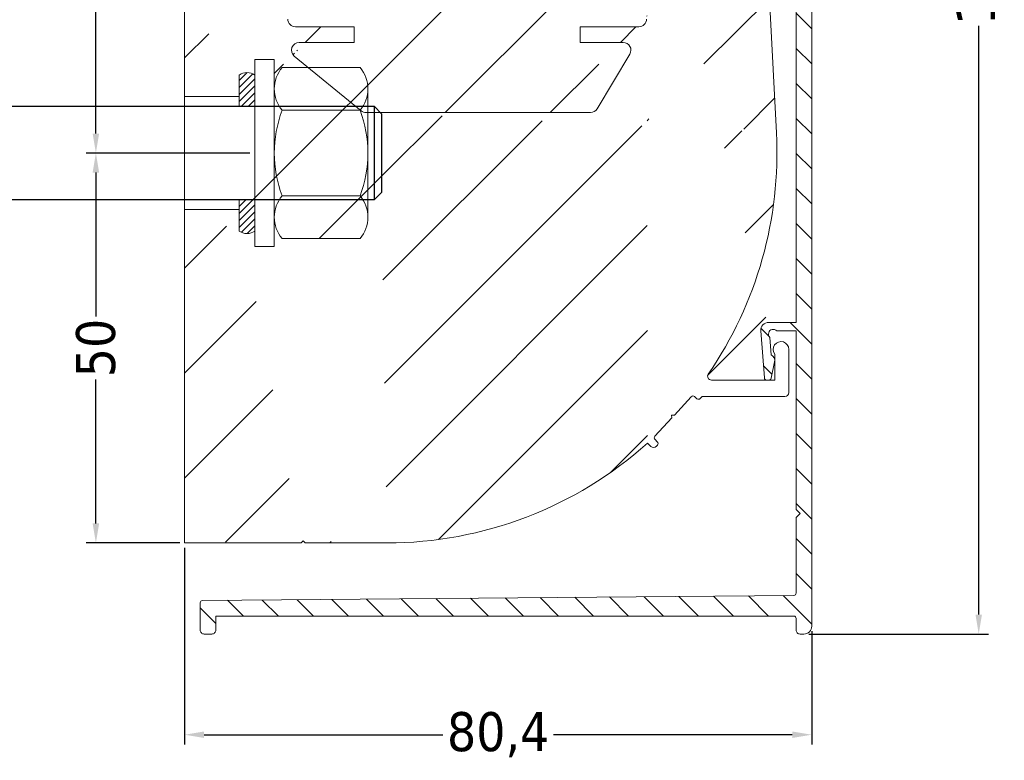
# Model space of a CAD drawing. Header units: millimetres. Extents: x -1261 to 4940, y 2360 to 10359.
import ezdxf

# ---------------------------------------------------------------- set-up
doc = ezdxf.new("R2010")
doc.units = ezdxf.units.MM
doc.layers.get('0').update_dxf_attribs({"lineweight": 13})
for name, color, linetype, lineweight in [('CARTER ESTERNO NINFA 166', 8, 'Continuous', 9), ('FISSAGGIO M12', 213, 'Continuous', 9), ('GUARNIZIONI', 7, 'Continuous', 9), ('PROFILO NINFA 166', 8, 'Continuous', 9), ('QUOTE', 5, 'Continuous', 9)]:
    doc.layers.add(name, color=color, linetype=linetype, lineweight=lineweight)
doc.styles.get("Standard").update_dxf_attribs({"font": 'TAHOMA.TTF'})
doc.dimstyles.new('Annotativa millimetri', dxfattribs={"dimscale": 0, "dimtxt": 5, "dimasz": 2.5, "dimexe": 1.25, "dimexo": 0.625, "dimtad": 1, "dimtoh": 1, "dimdec": 1, "dimtxsty": 'Standard', "dimcen": 2.5, "dimclrd": 5, "dimclre": 5, "dimclrt": 7, "dimadec": 0, "dimazin": 0, "dimtfac": 1, "dimtdec": 1, "dimtmove": 0, "dimatfit": 3, "dimfxl": 0, "dimarcsym": 0})

# ---------------------------------------------------------------- blocks, each defined once
blk = doc.blocks.new('*D513')
at = {"layer": 'Defpoints', "color": 0}
for p in [(-1035.700522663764, 10128.41037249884), (-1033.726832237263, 9955.347995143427), (-1011.314270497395, 9955.347995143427)]:
    blk.add_point(p, dxfattribs=at)
at = {"layer": 'QUOTE', "color": 5, "lineweight": -2}
for p, q in [((-1035.075522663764, 10128.41037249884), (-1010.064270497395, 10128.41037249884)), ((-1011.314270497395, 10125.91037249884), (-1011.314270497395, 10050.39418382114)), ((-1011.314270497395, 9957.847995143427), (-1011.314270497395, 10033.36418382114)), ((-1033.101832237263, 9955.347995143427), (-1010.064270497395, 9955.347995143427))]:
    blk.add_line(p, q, dxfattribs=at)
at = {"layer": 'QUOTE', "color": 5}
for points in [[(-1010.897603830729, 10125.91037249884), (-1011.730937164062, 10125.91037249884), (-1011.314270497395, 10128.41037249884)], [(-1011.730937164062, 9957.847995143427), (-1010.897603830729, 9957.847995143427), (-1011.314270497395, 9955.347995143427)]]:
    blk.add_solid(points, dxfattribs=at)
at = {"layer": 'QUOTE', "color": 7, "insert": (-1011.314270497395, 10041.87918382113), "char_height": 5, "attachment_point": 5, "rotation": 90}
blk.add_mtext('173,1', dxfattribs=at)
blk = doc.blocks.new('*D515')
at = {"layer": 'Defpoints', "color": 0}
for p in [(-1110.139784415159, 10128.5572832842), (-1124.515922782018, 10017.03135873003), (-1106.139995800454, 10017.03135873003)]:
    blk.add_point(p, dxfattribs=at)
at = {"layer": 'QUOTE', "color": 5, "lineweight": -2}
for p, q in [((-1110.764784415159, 10128.5572832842), (-1125.765922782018, 10128.5572832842)), ((-1124.515922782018, 10126.0572832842), (-1124.515922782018, 10064.16058279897)), ((-1124.515922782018, 10019.53135873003), (-1124.515922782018, 10046.93058279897)), ((-1106.764995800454, 10017.03135873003), (-1125.765922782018, 10017.03135873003))]:
    blk.add_line(p, q, dxfattribs=at)
at = {"layer": 'QUOTE', "color": 5}
for points in [[(-1124.099256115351, 10126.0572832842), (-1124.932589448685, 10126.0572832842), (-1124.515922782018, 10128.5572832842)], [(-1124.932589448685, 10019.53135873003), (-1124.099256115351, 10019.53135873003), (-1124.515922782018, 10017.03135873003)]]:
    blk.add_solid(points, dxfattribs=at)
at = {"layer": 'QUOTE', "color": 7, "insert": (-1124.515922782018, 10055.54558279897), "char_height": 5, "attachment_point": 5, "rotation": 90}
blk.add_mtext('111,5', dxfattribs=at)
blk = doc.blocks.new('*D518')
at = {"layer": 'Defpoints', "color": 0}
for p in [(-1113.139784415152, 9967.031484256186), (-1032.726832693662, 9956.347994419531), (-1032.726832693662, 9942.435456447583)]:
    blk.add_point(p, dxfattribs=at)
at = {"layer": 'QUOTE', "color": 5, "lineweight": -2}
for p, q in [((-1113.139784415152, 9966.406484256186), (-1113.139784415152, 9941.185456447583)), ((-1032.726832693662, 9955.722994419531), (-1032.726832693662, 9941.185456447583)), ((-1110.639784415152, 9942.435456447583), (-1080.020808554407, 9942.435456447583)), ((-1035.226832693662, 9942.435456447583), (-1065.845808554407, 9942.435456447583))]:
    blk.add_line(p, q, dxfattribs=at)
at = {"layer": 'QUOTE', "color": 5}
for points in [[(-1110.639784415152, 9942.85212311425), (-1110.639784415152, 9942.018789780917), (-1113.139784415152, 9942.435456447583)], [(-1035.226832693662, 9942.018789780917), (-1035.226832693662, 9942.85212311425), (-1032.726832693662, 9942.435456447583)]]:
    blk.add_solid(points, dxfattribs=at)
at = {"layer": 'QUOTE', "color": 7, "insert": (-1072.933308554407, 9942.435456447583), "char_height": 5, "attachment_point": 5}
blk.add_mtext('80,4', dxfattribs=at)
blk = doc.blocks.new('*D519')
at = {"layer": 'Defpoints', "color": 0}
for p in [(-1104.139995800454, 10017.03148425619), (-1124.515922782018, 9967.031484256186), (-1113.139784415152, 9967.031484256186)]:
    blk.add_point(p, dxfattribs=at)
at = {"layer": 'QUOTE', "color": 5, "lineweight": -2}
for p, q in [((-1104.764995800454, 10017.03148425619), (-1125.765922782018, 10017.03148425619)), ((-1124.515922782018, 10014.53148425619), (-1124.515922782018, 9996.063984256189)), ((-1124.515922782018, 9969.531484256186), (-1124.515922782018, 9987.998984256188)), ((-1113.764784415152, 9967.031484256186), (-1125.765922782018, 9967.031484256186))]:
    blk.add_line(p, q, dxfattribs=at)
at = {"layer": 'QUOTE', "color": 5}
for points in [[(-1124.099256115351, 10014.53148425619), (-1124.932589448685, 10014.53148425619), (-1124.515922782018, 10017.03148425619)], [(-1124.932589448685, 9969.531484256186), (-1124.099256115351, 9969.531484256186), (-1124.515922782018, 9967.031484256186)]]:
    blk.add_solid(points, dxfattribs=at)
at = {"layer": 'QUOTE', "color": 7, "insert": (-1124.515922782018, 9992.031484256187), "char_height": 5, "attachment_point": 5, "rotation": 90}
blk.add_mtext('50', dxfattribs=at)

msp = doc.modelspace()

# ---------------------------------------------------------------- hatches: boundary and pattern name
h = msp.add_hatch()
h.set_pattern_fill('ANSI31', color=256, scale=0.2, style=0)
h.set_pattern_definition([(45, (-738.4952599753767, 11575.7889650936), (-0.4490128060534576, 0.4490128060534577), [])])
edge = h.paths.add_edge_path()
edge.add_line((-1106.139995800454, 10024.28148425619), (-1106.139995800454, 10023.03135872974))
edge.add_line((-1106.139995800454, 10023.03135872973), (-1104.139995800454, 10023.03135872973))
edge.add_line((-1104.139995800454, 10023.03135872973), (-1104.139995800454, 10027.03135872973))
edge.add_arc((-1105.139995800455, 10025.6699549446), 1.689206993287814, 53.70138050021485, 126.2986194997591)
edge.add_line((-1106.139995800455, 10027.03135872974), (-1106.139995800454, 10024.28148425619))
edge.add_line((-1106.139995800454, 10009.78148425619), (-1106.139995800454, 10011.03135872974))
edge.add_line((-1106.139995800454, 10011.03135872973), (-1104.139995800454, 10011.03135872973))
edge.add_line((-1104.139995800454, 10011.03135872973), (-1104.139995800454, 10007.03135872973))
edge.add_arc((-1105.139995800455, 10008.39276251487), 1.689206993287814, 233.7013805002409, 306.2986194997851, ccw=False)
edge.add_line((-1106.139995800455, 10007.03135872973), (-1106.139995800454, 10009.78148425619))
at = {"layer": 'CARTER ESTERNO NINFA 166'}
h = msp.add_hatch(dxfattribs=at)
h.set_pattern_fill('ANSI31', color=256, angle=90, style=0)
h.set_pattern_definition([(135, (-1339.503130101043, 10335.23045060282), (-2.245064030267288, -2.245064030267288), [])])
edge = h.paths.add_edge_path()
edge.add_line((-1111.139783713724, 9959.346234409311), (-1111.139783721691, 9955.847994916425))
edge.add_arc((-1110.639783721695, 9955.847994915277), 0.4999999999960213, 179.9999998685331, 270.0000261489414)
edge.add_line((-1110.639783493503, 9955.34799491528), (-1109.639895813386, 9955.347995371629))
edge.add_arc((-1109.639895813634, 9955.84799332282), 0.4999979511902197, 270.0000000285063, 360.0002267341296)
edge.add_line((-1109.139897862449, 9955.84799530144), (-1109.13989785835, 9957.647969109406))
edge.add_line((-1109.13989785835, 9957.647969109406), (-1035.026719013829, 9957.647994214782))
edge.add_arc((-1035.026718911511, 9957.34799421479), 0.2999999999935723, -5.708784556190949e-10, 90.00001954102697, ccw=False)
edge.add_line((-1034.726718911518, 9957.347994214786), (-1034.726718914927, 9955.847994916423))
edge.add_arc((-1034.226718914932, 9955.847994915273), 0.4999999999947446, 179.9999998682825, 270.0000261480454)
edge.add_line((-1034.226718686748, 9955.347994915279), (-1033.726832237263, 9955.347995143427))
edge.add_arc((-1033.726832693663, 9956.34799514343), 1.000000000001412, 270.000026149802, 359.9999585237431)
edge.add_line((-1032.726832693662, 9956.347994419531), (-1032.726710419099, 10125.41048463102))
edge.add_arc((-1035.726710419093, 10125.41048680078), 2.999999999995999, 359.9999585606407, 449.4998443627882)
edge.add_line((-1035.700522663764, 10128.41037249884), (-1052.538827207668, 10128.55736389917))
edge.add_arc((-1052.538827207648, 10128.05736389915), 0.500000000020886, 90.00000000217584, 180.0000322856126)
edge.add_line((-1053.03882720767, 10128.05736361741), (-1053.038826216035, 10126.29692921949))
edge.add_arc((-1052.688827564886, 10126.29692939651), 0.349998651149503, 180.0000289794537, 269.9999710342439)
edge.add_line((-1052.688827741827, 10125.94693074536), (-1052.438829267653, 10125.94693074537))
edge.add_arc((-1052.438829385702, 10126.04693086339), 0.1000001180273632, 270.0000676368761, 359.9999324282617)
edge.add_line((-1052.338829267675, 10126.04693074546), (-1052.338829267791, 10126.84638822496))
edge.add_arc((-1051.988829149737, 10126.8463881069), 0.3500001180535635, 90.00001929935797, 179.9999806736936, ccw=False)
edge.add_line((-1051.988829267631, 10127.19638822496), (-1051.188814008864, 10127.19638822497))
edge.add_arc((-1051.18881418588, 10126.84638804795), 0.3500001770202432, 2.8964977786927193e-05, 89.99997102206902, ccw=False)
edge.add_line((-1050.83881400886, 10126.84638822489), (-1050.838814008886, 10122.04638822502))
edge.add_arc((-1051.18881406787, 10122.04638828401), 0.3500000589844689, 270.0000096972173, 359.99999034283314, ccw=False)
edge.add_line((-1051.188814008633, 10121.69638822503), (-1051.988829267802, 10121.69638822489))
edge.add_arc((-1051.988829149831, 10122.04638834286), 0.3500001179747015, 180.0000192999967, 269.99998068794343, ccw=False)
edge.add_line((-1052.338829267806, 10122.04638822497), (-1052.338829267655, 10122.84584570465))
edge.add_arc((-1052.438829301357, 10122.84584567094), 0.1000000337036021, 1.931364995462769e-05, 89.99998068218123)
edge.add_line((-1052.438829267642, 10122.94584570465), (-1052.688827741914, 10122.94584570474))
edge.add_arc((-1052.688827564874, 10122.5958470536), 0.3499986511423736, 90.00002898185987, 179.9999710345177)
edge.add_line((-1053.038826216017, 10122.59584723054), (-1053.038827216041, 10120.9963882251))
edge.add_arc((-1052.538827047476, 10120.99638839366), 0.5000001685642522, 180.0000193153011, 269.9999806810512)
edge.add_line((-1052.538827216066, 10120.4963882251), (-1050.138814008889, 10120.49638822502))
edge.add_arc((-1050.138814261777, 10120.99638847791), 0.5000002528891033, 270.0000289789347, 359.9999710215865)
edge.add_line((-1049.638814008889, 10120.99638822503), (-1049.638814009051, 10126.53197965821))
edge.add_line((-1049.638814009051, 10126.53197965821), (-1043.953198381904, 10126.48234505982))
edge.add_line((-1043.953198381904, 10126.48234505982), (-1043.751610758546, 10126.68059285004))
edge.add_line((-1043.751610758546, 10126.68059285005), (-1043.553364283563, 10126.47885456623))
edge.add_line((-1043.553364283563, 10126.47885456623), (-1041.80343096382, 10126.46357790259))
edge.add_line((-1041.80343096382, 10126.46357790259), (-1041.500823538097, 10126.76094761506))
edge.add_line((-1041.500823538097, 10126.76094761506), (-1041.203255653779, 10126.45833845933))
edge.add_line((-1041.203255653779, 10126.45833845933), (-1035.71798123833, 10126.4104528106))
edge.add_arc((-1035.726710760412, 10125.41049091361), 0.9999999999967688, -5.517268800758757e-05, 89.49982887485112, ccw=False)
edge.add_line((-1034.726710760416, 10125.41048995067), (-1034.72675715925, 10077.23430320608))
edge.add_line((-1034.72675715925, 10077.23430320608), (-1038.254962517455, 10077.23430320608))
edge.add_arc((-1038.254962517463, 10076.23430320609), 0.9999999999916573, 89.99999999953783, 184.240576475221)
edge.add_line((-1039.252224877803, 10076.16035873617), (-1038.803763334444, 10070.11211986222))
edge.add_arc((-1038.504584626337, 10070.13430320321), 0.3000000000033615, 184.2405764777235, 269.999999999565)
edge.add_line((-1038.504584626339, 10069.83430320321), (-1038.226103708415, 10069.83430320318))
edge.add_arc((-1038.226103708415, 10070.13430320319), 0.3000000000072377, 269.9999999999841, 347.9315199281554)
edge.add_line((-1037.932734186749, 10070.07157901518), (-1037.484400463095, 10072.16849653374))
edge.add_arc((-1038.266719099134, 10072.33576144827), 0.799999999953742, 347.9314896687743, 424.2405764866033)
edge.add_line((-1037.919044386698, 10073.05626286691), (-1038.086149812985, 10075.30995340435))
edge.add_arc((-1037.67049327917, 10075.74266102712), 0.6000052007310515, 40.747848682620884, 226.1514205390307, ccw=False)
edge.add_line((-1037.215935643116, 10076.13430320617), (-1034.726718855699, 10076.13430320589))
edge.add_line((-1034.726718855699, 10076.13430320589), (-1034.726727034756, 9995.310641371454))
edge.add_line((-1034.726727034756, 9995.310641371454), (-1038.254962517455, 9995.310641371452))
edge.add_arc((-1038.254962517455, 9994.310641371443), 1.000000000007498, 89.99999999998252, 184.2405764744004)
edge.add_line((-1039.252224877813, 9994.236696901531), (-1038.803763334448, 9988.188458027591))
edge.add_arc((-1038.504584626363, 9988.210641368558), 0.2999999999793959, 184.240576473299, 270.0000000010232)
edge.add_line((-1038.504584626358, 9987.910641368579), (-1038.226103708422, 9987.910641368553))
edge.add_arc((-1038.226103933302, 9988.210641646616), 0.3000002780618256, 270.0000429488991, 347.9314769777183)
edge.add_line((-1037.932734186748, 9988.147917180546), (-1037.484400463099, 9990.244834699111))
edge.add_arc((-1038.266719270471, 9990.412099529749), 0.8000001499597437, 347.9314981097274, 424.2405680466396)
edge.add_line((-1037.919044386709, 9991.13260103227), (-1038.086149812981, 9993.386291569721))
edge.add_arc((-1037.670493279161, 9993.818999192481), 0.6000052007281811, 40.74784868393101, 226.1514205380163, ccw=False)
edge.add_line((-1037.215935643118, 9994.210641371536), (-1034.726719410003, 9994.21064137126))
edge.add_line((-1034.726719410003, 9994.210641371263), (-1034.726721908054, 9971.30351571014))
edge.add_line((-1034.726721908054, 9971.30351571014), (-1034.226722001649, 9970.803515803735))
edge.add_line((-1034.226722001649, 9970.803515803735), (-1034.726721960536, 9970.303515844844))
edge.add_line((-1034.726721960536, 9970.303515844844), (-1034.726722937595, 9960.603504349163))
edge.add_arc((-1035.026722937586, 9960.603504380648), 0.2999999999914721, 270.4999999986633, 359.9999939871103, ccw=False)
edge.add_line((-1035.024104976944, 9960.303515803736), (-1110.842401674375, 9959.64622298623))
edge.add_arc((-1110.839783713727, 9959.346234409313), 0.2999999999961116, 90.499999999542, 180.0000000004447)
at = {"layer": 'PROFILO NINFA 166'}
h = msp.add_hatch(dxfattribs=at)
h.set_pattern_fill('ANSI31', color=256, scale=3, style=0)
h.set_pattern_definition([(45, (-738.4952599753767, 11575.7889650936), (-6.735192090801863, 6.735192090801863), [])])
edge = h.paths.add_edge_path()
edge.add_line((-1110.939784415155, 10113.50308980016), (-1113.139784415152, 10113.50308980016))
edge.add_line((-1110.939784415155, 10118.34390394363), (-1110.939784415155, 10113.50308980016))
edge.add_line((-1110.944342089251, 10118.39599839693), (-1110.939784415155, 10118.34390394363))
edge.add_line((-1111.052929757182, 10119.01182966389), (-1110.944342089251, 10118.39599839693))
edge.add_line((-1111.055984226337, 10119.09391850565), (-1111.052929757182, 10119.01182966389))
edge.add_line((-1110.955440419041, 10120.09998349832), (-1111.055984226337, 10119.09391850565))
edge.add_arc((-1110.65692742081, 10120.07015080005), 0.2999999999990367, 89.99999999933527, 174.2929418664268)
edge.add_line((-1102.397587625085, 10120.37015080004), (-1110.656927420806, 10120.37015080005))
edge.add_arc((-1102.397587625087, 10120.07015080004), 0.3000000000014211, 5.707058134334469, 89.99999999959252)
edge.add_line((-1101.998530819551, 10119.09391850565), (-1102.099074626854, 10120.09998349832))
edge.add_line((-1102.001585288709, 10119.01182966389), (-1101.998530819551, 10119.09391850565))
edge.add_line((-1102.110172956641, 10118.39599839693), (-1102.001585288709, 10119.01182966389))
edge.add_line((-1102.114730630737, 10118.3439039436), (-1102.110172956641, 10118.39599839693))
edge.add_line((-1102.114730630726, 10113.50308980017), (-1102.114730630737, 10118.3439039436))
edge.add_line((-1099.914730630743, 10113.50308980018), (-1102.114730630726, 10113.50308980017))
edge.add_line((-1091.412946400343, 10031.21863052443), (-1091.412946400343, 10033.21863052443))
edge.add_line((-1106.139995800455, 10027.03135872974), (-1106.139995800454, 10024.28148425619))
edge.add_arc((-1105.139995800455, 10025.6699549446), 1.689206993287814, 53.70138050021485, 126.2986194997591)
edge.add_line((-1104.139995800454, 10027.03135872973), (-1104.139995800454, 10029.03148425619))
edge.add_line((-1104.139995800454, 10029.03148425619), (-1101.639995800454, 10029.03148425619))
edge.add_line((-1101.639995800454, 10029.03148425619), (-1101.639995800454, 10025.25860395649))
edge.add_arc((-1097.379579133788, 10025.25860006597), 4.260416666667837, 139.9320129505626, 179.9999476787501)
edge.add_line((-1097.301710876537, 10028.00101384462), (-1100.639995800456, 10028.00101384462))
edge.add_line((-1097.301710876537, 10028.00101384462), (-1099.069754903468, 10029.44387482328))
edge.add_line((-1098.913016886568, 10058.17045671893), (-1099.913032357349, 10058.67046439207))
edge.add_line((-1098.913016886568, 10057.67045671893), (-1098.913016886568, 10058.17045671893))
edge.add_line((-1099.913015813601, 10057.67046636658), (-1098.913016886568, 10057.67045671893))
edge.add_line((-1099.912946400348, 10034.21862762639), (-1099.913015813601, 10057.67046636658))
edge.add_arc((-1098.912946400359, 10034.21863052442), 0.9999999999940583, 180.0001660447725, 270.0000000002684)
edge.add_arc((-1098.437494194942, 10030.21863052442), 1.000000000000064, 90.00000000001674, 230.7828888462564)
edge.add_line((-1106.139995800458, 10024.28148425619), (-1113.139784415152, 10024.28148425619))
edge.add_line((-1091.412946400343, 10033.21863052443), (-1098.912946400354, 10033.21863052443))
edge.add_line((-1098.437494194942, 10031.21863052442), (-1091.412946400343, 10031.21863052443))
edge.add_line((-1113.139784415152, 10113.50308980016), (-1113.139784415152, 10024.28148425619))
edge.add_line((-1099.913032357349, 10058.67046439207), (-1099.914730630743, 10113.50308980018))
h = msp.add_hatch(dxfattribs=at)
h.set_pattern_fill('ANSI31', color=256, scale=3, style=0)
h.set_pattern_definition([(45, (-738.4952599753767, 11575.7889650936), (-6.735192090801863, 6.735192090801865), [])])
edge = h.paths.add_edge_path()
edge.add_line((-1040.830643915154, 10117.81469178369), (-1044.580643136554, 10117.8146927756))
edge.add_line((-1040.830643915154, 10088.03359929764), (-1040.830643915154, 10117.81469178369))
edge.add_line((-1040.829961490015, 10088.0074849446), (-1040.830643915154, 10088.03359929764))
edge.add_line((-1039.879502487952, 10069.83430320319), (-1040.829961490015, 10088.0074849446))
edge.add_line((-1037.466719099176, 10069.83430320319), (-1039.879502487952, 10069.83430320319))
edge.add_line((-1037.466719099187, 10073.17401720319), (-1037.466719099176, 10069.83430320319))
edge.add_arc((-1036.66671909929, 10073.7740172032), 0.9999999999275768, 359.9999999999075, 576.8698976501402)
edge.add_line((-1035.66671907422, 10068.23150859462), (-1035.666719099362, 10073.7740172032))
edge.add_arc((-1036.166719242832, 10068.23150876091), 0.500000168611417, 270.0000193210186, 359.9999809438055)
edge.add_line((-1039.769526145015, 10067.73150859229), (-1036.166719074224, 10067.7315085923))
edge.add_arc((-1053.413020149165, 10117.31469605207), 0.4999999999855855, 89.99997755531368, 179.999985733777)
edge.add_line((-1049.330643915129, 10117.81469351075), (-1053.413019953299, 10117.81469605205))
edge.add_line((-1049.330643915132, 10118.31469308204), (-1049.330643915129, 10117.81469351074))
edge.add_arc((-1048.830643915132, 10118.31469308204), 0.5000000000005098, 90.00000000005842, 179.9999999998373)
edge.add_line((-1048.330643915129, 10118.81469308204), (-1048.830643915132, 10118.81469308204))
edge.add_line((-1048.330643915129, 10117.81469376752), (-1048.330643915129, 10118.81469308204))
edge.add_line((-1045.080644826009, 10117.81469290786), (-1048.330643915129, 10117.81469376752))
edge.add_line((-1044.830643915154, 10117.564691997), (-1045.080644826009, 10117.81469290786))
edge.add_line((-1044.580643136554, 10117.8146927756), (-1044.830643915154, 10117.564691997))
edge.add_arc((-1061.107171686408, 10023.21863176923), 1.00000124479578, 270.0000403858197, 329.0411553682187)
edge.add_line((-1056.050456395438, 10029.70420888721), (-1060.249633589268, 10022.70420888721))
edge.add_arc((-1056.907993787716, 10030.21863052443), 0.9999999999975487, 329.0411957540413, 450.0000000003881)
edge.add_line((-1062.426557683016, 10031.21863052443), (-1056.907993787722, 10031.21863052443))
edge.add_line((-1062.426557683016, 10033.21863052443), (-1062.426557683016, 10031.21863052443))
edge.add_line((-1054.913041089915, 10033.21863052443), (-1062.426557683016, 10033.21863052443))
edge.add_arc((-1054.91304108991, 10034.21863052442), 0.9999999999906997, 269.9999999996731, 359.9999833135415)
edge.add_line((-1053.913034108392, 10057.67045671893), (-1053.913041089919, 10034.21863023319))
edge.add_line((-1054.913033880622, 10057.67045671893), (-1053.913034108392, 10057.67045671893))
edge.add_line((-1054.913033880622, 10058.17045671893), (-1054.913033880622, 10057.67045671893))
edge.add_line((-1053.913033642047, 10058.67045677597), (-1054.913033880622, 10058.17045671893))
edge.add_line((-1037.466719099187, 9991.250355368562), (-1037.466719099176, 9987.910641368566))
edge.add_arc((-1036.666719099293, 9991.850355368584), 0.9999999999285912, 359.9999999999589, 576.8698976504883)
edge.add_line((-1035.666719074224, 9986.307846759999), (-1035.666719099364, 9991.850355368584))
edge.add_arc((-1036.166719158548, 9986.307846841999), 0.5000000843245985, 270.0000096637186, 359.9999906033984)
edge.add_arc((-1045.579788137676, 9988.410641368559), 0.4999999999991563, 145.4761413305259, 269.9999999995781)
edge.add_line((-1047.023362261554, 9985.5449915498), (-1046.781255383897, 9985.807846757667))
edge.add_arc((-1047.244024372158, 9985.74823581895), 0.2999999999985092, 227.3528962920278, 317.3528962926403)
edge.add_line((-1047.741484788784, 9985.798566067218), (-1047.447268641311, 9985.527573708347))
edge.add_arc((-1047.944729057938, 9985.57790395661), 0.3000000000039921, 47.35289629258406, 137.352896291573)
edge.add_line((-1050.333330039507, 9983.427419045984), (-1048.165391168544, 9985.781148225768))
edge.add_line((-1050.686585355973, 9983.412904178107), (-1050.333330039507, 9983.427419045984))
edge.add_line((-1050.672070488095, 9983.059648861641), (-1050.686585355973, 9983.412904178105))
edge.add_line((-1052.840009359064, 9980.70591968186), (-1050.672070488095, 9983.059648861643))
edge.add_arc((-1052.619347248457, 9980.502675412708), 0.3000000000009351, 137.3528962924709, 227.3528962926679)
edge.add_line((-1052.528375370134, 9980.011020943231), (-1052.822591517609, 9980.282013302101))
edge.add_arc((-1052.731619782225, 9979.790358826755), 0.3000001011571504, 317.3529156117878, 407.3528769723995)
edge.add_line((-1052.64645370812, 9979.440006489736), (-1052.510957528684, 9979.587114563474))
edge.add_arc((-1053.014223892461, 9979.77874693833), 0.5000000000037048, 227.352896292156, 317.3528962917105)
edge.add_line((-1053.793595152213, 9979.816826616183), (-1053.352964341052, 9979.410976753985))
edge.add_line((-1037.466719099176, 9987.910641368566), (-1045.57978813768, 9987.91064136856))
edge.add_line((-1046.781255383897, 9985.807846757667), (-1036.166719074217, 9985.807846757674))
edge.add_arc((-1087.186292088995, 10017.03149721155), 50.00004515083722, 325.476158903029, 362.9938290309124)
edge.add_line((-1061.107170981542, 10022.21863052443), (-1088.029817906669, 10022.21863052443))
edge.add_arc((-1087.18625811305, 10017.03151096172), 50.00002670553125, 270.0000136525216, 311.9015662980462)
edge.add_line((-1037.254488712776, 10019.64291956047), (-1039.769526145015, 10067.73150859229))
edge.add_line((-1053.913020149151, 10117.31469617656), (-1053.913033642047, 10058.67045677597))
edge.add_line((-1113.139784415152, 10009.78148425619), (-1113.139784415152, 9967.031484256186))
edge.add_line((-1097.683001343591, 9967.031484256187), (-1087.186246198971, 9967.03148425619))
edge.add_line((-1097.933001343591, 9967.281484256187), (-1097.683001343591, 9967.031484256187))
edge.add_line((-1098.183001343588, 9967.031484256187), (-1097.933001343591, 9967.281484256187))
edge.add_line((-1113.139784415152, 9967.031484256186), (-1098.183001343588, 9967.031484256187))
edge.add_line((-1106.139995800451, 10009.78148425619), (-1113.139784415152, 10009.78148425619))
edge.add_arc((-1105.139995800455, 10008.39276251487), 1.689206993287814, 233.7013805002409, 306.2986194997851, ccw=False)
edge.add_line((-1106.139995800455, 10007.03135872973), (-1106.139995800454, 10009.78148425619))
edge.add_line((-1101.639995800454, 10008.80411350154), (-1101.639995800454, 10005.03148425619))
edge.add_line((-1101.639995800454, 10005.03148425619), (-1104.139995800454, 10005.03148425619))
edge.add_line((-1104.139995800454, 10005.03148425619), (-1104.139995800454, 10007.03135872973))
edge.add_arc((-1097.379579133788, 10008.80411739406), 4.260416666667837, 180.0000523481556, 220.0679870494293)
edge.add_line((-1100.639995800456, 10006.06170361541), (-1090.639995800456, 10006.06170361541))
edge.add_arc((-1093.900412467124, 10008.80411739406), 4.260416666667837, 319.9320129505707, 360.0000000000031)
edge.add_line((-1089.639995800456, 10008.80411634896), (-1089.639995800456, 10011.03135872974))
edge.add_line((-1088.842546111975, 10011.03135872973), (-1089.639995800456, 10011.03135872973))
edge.add_line((-1088.842546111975, 10011.03135872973), (-1087.842546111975, 10012.03135872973))
edge.add_line((-1087.842546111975, 10012.03135872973), (-1087.842546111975, 10022.03135872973))
edge.add_line((-1087.842546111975, 10022.03135872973), (-1088.029817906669, 10022.21863052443))

# ---------------------------------------------------------------- linework, layer by layer
at = {"layer": 'CARTER ESTERNO NINFA 166'}
msp.add_lwpolyline([(-1034.726718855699, 10076.13430320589), (-1034.726727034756, 9995.310641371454), (-1038.254962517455, 9995.31064137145, 0.4360611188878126), (-1039.252224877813, 9994.236696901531), (-1038.803763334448, 9988.188458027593, 0.3926983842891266), (-1038.504584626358, 9987.910641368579), (-1038.226103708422, 9987.910641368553, 0.3537819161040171), (-1037.932734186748, 9988.147917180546), (-1037.484400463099, 9990.244834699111, 0.3458367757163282), (-1037.919044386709, 9991.13260103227), (-1038.086149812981, 9993.386291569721, -1.048302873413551), (-1037.215935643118, 9994.210641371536), (-1034.726719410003, 9994.210641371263), (-1034.726721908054, 9971.30351571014), (-1034.226722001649, 9970.803515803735), (-1034.726721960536, 9970.303515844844), (-1034.726722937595, 9960.603504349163, -0.4116598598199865), (-1035.024104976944, 9960.303515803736), (-1110.842401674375, 9959.646222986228, 0.4116598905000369), (-1111.139783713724, 9959.346234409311), (-1111.139783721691, 9955.847994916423, 0.4142136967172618), (-1110.639783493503, 9955.34799491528), (-1109.639895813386, 9955.347995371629, 0.4142147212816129), (-1109.139897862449, 9955.84799530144), (-1109.13989785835, 9957.647969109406), (-1035.026719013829, 9957.647994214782, -0.4142136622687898), (-1034.726718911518, 9957.347994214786), (-1034.726718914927, 9955.847994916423, 0.4142136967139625), (-1034.226718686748, 9955.347994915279), (-1033.726832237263, 9955.347995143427, 0.4142132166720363), (-1032.726832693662, 9956.347994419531), (-1032.726710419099, 10125.41048463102, 0.4116593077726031)], format="xyb", dxfattribs=at)
at = {"layer": 'FISSAGGIO M12'}
for p, q in [((-1090.639995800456, 10028.00101384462), (-1100.639995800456, 10028.00101384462)), ((-1101.639995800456, 10025.2585984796), (-1101.639995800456, 10008.80411375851)), ((-1089.639995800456, 10008.80411634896), (-1089.639995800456, 10025.25859939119)), ((-1100.639995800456, 10022.51618628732), (-1090.639995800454, 10022.51618628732)), ((-1100.639995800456, 10011.54653117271), (-1090.639995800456, 10011.54653117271)), ((-1100.639995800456, 10006.06170361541), (-1090.639995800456, 10006.06170361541))]:
    msp.add_line(p, q, dxfattribs=at)
msp.add_lwpolyline([(-1104.139995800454, 10029.03148425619), (-1101.639995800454, 10029.03148425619), (-1101.639995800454, 10005.03148425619), (-1104.139995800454, 10005.03148425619)], close=True, dxfattribs=at)
at = {"layer": 'FISSAGGIO M12', "linetype": 'ByBlock', "lineweight": -2}
for points in [[(-1226.842546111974, 10023.03135872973), (-1088.842546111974, 10023.03135872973)], [(-1088.842546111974, 10011.03135872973), (-1226.842546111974, 10011.03135872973)]]:
    msp.add_lwpolyline(points, dxfattribs=at)
msp.add_lwpolyline([(-1087.842546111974, 10022.03135872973), (-1088.842546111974, 10023.03135872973), (-1088.842546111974, 10011.03135872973), (-1087.842546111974, 10012.03135872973)], close=True, dxfattribs=at)
at = {"layer": 'FISSAGGIO M12'}
for centre, radius, start, end in [((-1097.379579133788, 10025.25860006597), 4.260416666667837, 139.9320129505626, 220.0679870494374), ((-1093.900412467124, 10025.25860006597), 4.260416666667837, 319.9320129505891, 40.06798704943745), ((-1086.098329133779, 10017.03135873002), 15.54166666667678, 159.3345218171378, 200.6654781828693), ((-1105.181662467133, 10017.03135873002), 15.54166666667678, 339.3345218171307, 20.66547818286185), ((-1097.379579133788, 10008.80411739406), 4.260416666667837, 139.9320129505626, 220.0679870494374), ((-1093.900412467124, 10008.80411739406), 4.260416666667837, 319.9320129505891, 40.06798704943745)]:
    msp.add_arc(centre, radius, start, end, dxfattribs=at)
at = {"layer": 'GUARNIZIONI', "color": 0}
for points in [[(-1106.139995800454, 10024.28148425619), (-1106.139995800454, 10023.03135872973), (-1104.139995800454, 10023.03135872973), (-1104.139995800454, 10027.03135872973, 0.3278032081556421), (-1106.139995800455, 10027.03135872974), (-1106.139995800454, 10024.28148425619)], [(-1106.139995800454, 10009.78148425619), (-1106.139995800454, 10011.03135872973), (-1104.139995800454, 10011.03135872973), (-1104.139995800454, 10007.03135872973, -0.3278032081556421), (-1106.139995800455, 10007.03135872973), (-1106.139995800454, 10009.78148425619)]]:
    msp.add_lwpolyline(points, format="xyb", dxfattribs=at)
at = {"layer": 'PROFILO NINFA 166'}
for p, q in [((-1106.139995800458, 10024.28148425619), (-1113.139784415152, 10024.28148425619)), ((-1106.139995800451, 10009.78148425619), (-1113.139784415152, 10009.78148425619))]:
    msp.add_line(p, q, dxfattribs=at)
for points in [[(-1113.139784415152, 10113.50308980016), (-1113.139784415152, 9967.031484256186), (-1098.183001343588, 9967.031484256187), (-1097.933001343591, 9967.281484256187), (-1097.683001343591, 9967.031484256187), (-1087.186246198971, 9967.03148425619, 0.1848947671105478), (-1053.793595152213, 9979.816826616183), (-1053.352964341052, 9979.410976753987, 0.4142135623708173), (-1052.64645370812, 9979.440006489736), (-1052.510957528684, 9979.587114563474, 0.4142133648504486), (-1052.528375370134, 9980.011020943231), (-1052.822591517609, 9980.282013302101, -0.4142135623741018), (-1052.840009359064, 9980.70591968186), (-1050.672070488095, 9983.059648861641), (-1050.686585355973, 9983.412904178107), (-1050.333330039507, 9983.427419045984), (-1048.165391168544, 9985.781148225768, -0.4142135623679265), (-1047.741484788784, 9985.798566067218), (-1047.447268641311, 9985.527573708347, 0.4142135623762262), (-1047.023362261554, 9985.5449915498), (-1046.781255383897, 9985.807846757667), (-1036.166719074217, 9985.807846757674, 0.414213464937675), (-1035.666719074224, 9986.307846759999), (-1035.666719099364, 9991.850355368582, 1.387425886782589), (-1037.466719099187, 9991.250355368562), (-1037.466719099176, 9987.910641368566), (-1045.57978813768, 9987.91064136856, -0.6039759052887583), (-1045.991733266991, 9988.694016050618, 0.1651798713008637), (-1037.254488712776, 10019.64291956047), (-1039.769526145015, 10067.73150859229)], [(-1053.913041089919, 10034.21863023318, -0.4142134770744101), (-1054.913041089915, 10033.21863052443), (-1062.426557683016, 10033.21863052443), (-1062.426557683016, 10031.21863052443), (-1056.907993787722, 10031.21863052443, -0.5829419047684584), (-1056.050456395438, 10029.70420888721), (-1060.249633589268, 10022.70420888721, -0.263469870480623), (-1061.107170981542, 10022.21863052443), (-1089.859877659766, 10022.21863052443, -0.1728068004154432), (-1090.492138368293, 10022.44387482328), (-1099.069754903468, 10029.44387482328, -0.7053105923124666), (-1098.437494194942, 10031.21863052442), (-1091.412946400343, 10031.21863052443), (-1091.412946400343, 10033.21863052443), (-1098.912946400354, 10033.21863052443, -0.414212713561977), (-1099.912946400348, 10034.21862762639)]]:
    msp.add_lwpolyline(points, format="xyb", dxfattribs=at)

# ---------------------------------------------------------------- dimensions: what is measured, and where the dimension line sits
at = {"layer": 'QUOTE'}
dim = msp.add_linear_dim(base=(-1124.515922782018, 10017.03135873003), p1=(-1110.139784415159, 10128.5572832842), p2=(-1106.139995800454, 10017.03135873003), angle=90, dimstyle='Annotativa millimetri', override={"dimscale": 1, "dimtad": 0, "dimlfac": 1, "dimtxsty": 'Standard', "dimsah": 1, "dimtolj": 0}, dxfattribs=at)
dim.commit()
dim.dimension.update_dxf_attribs({"geometry": '*D515', "text_midpoint": (-1124.515922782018, 10055.54558279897), "dimtype": 160})
for base, p1, p2, picture, middle in [((-1011.314270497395, 9955.347995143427), (-1035.700522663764, 10128.41037249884), (-1033.726832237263, 9955.347995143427), '*D513', (-1011.314270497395, 10041.87918382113)), ((-1124.515922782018, 9967.031484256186), (-1104.139995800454, 10017.03148425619), (-1113.139784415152, 9967.031484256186), '*D519', (-1124.515922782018, 9992.031484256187))]:
    dim = msp.add_linear_dim(base=base, p1=p1, p2=p2, angle=90, dimstyle='Annotativa millimetri', override={"dimscale": 1, "dimtad": 0, "dimlfac": 1, "dimtxsty": 'Standard', "dimsah": 1, "dimtolj": 0}, dxfattribs=at)
    dim.commit()
    dim.dimension.update_dxf_attribs({"geometry": picture, "text_midpoint": middle})
dim = msp.add_linear_dim(base=(-1032.726832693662, 9942.435456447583), p1=(-1113.139784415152, 9967.031484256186), p2=(-1032.726832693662, 9956.347994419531), dimstyle='Annotativa millimetri', override={"dimscale": 1, "dimtad": 0, "dimlfac": 1, "dimtxsty": 'Standard', "dimsah": 1, "dimtolj": 0}, dxfattribs=at)
dim.commit()
dim.dimension.update_dxf_attribs({"geometry": '*D518', "text_midpoint": (-1072.933308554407, 9942.435456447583)})

doc.saveas('drawing.dxf')
